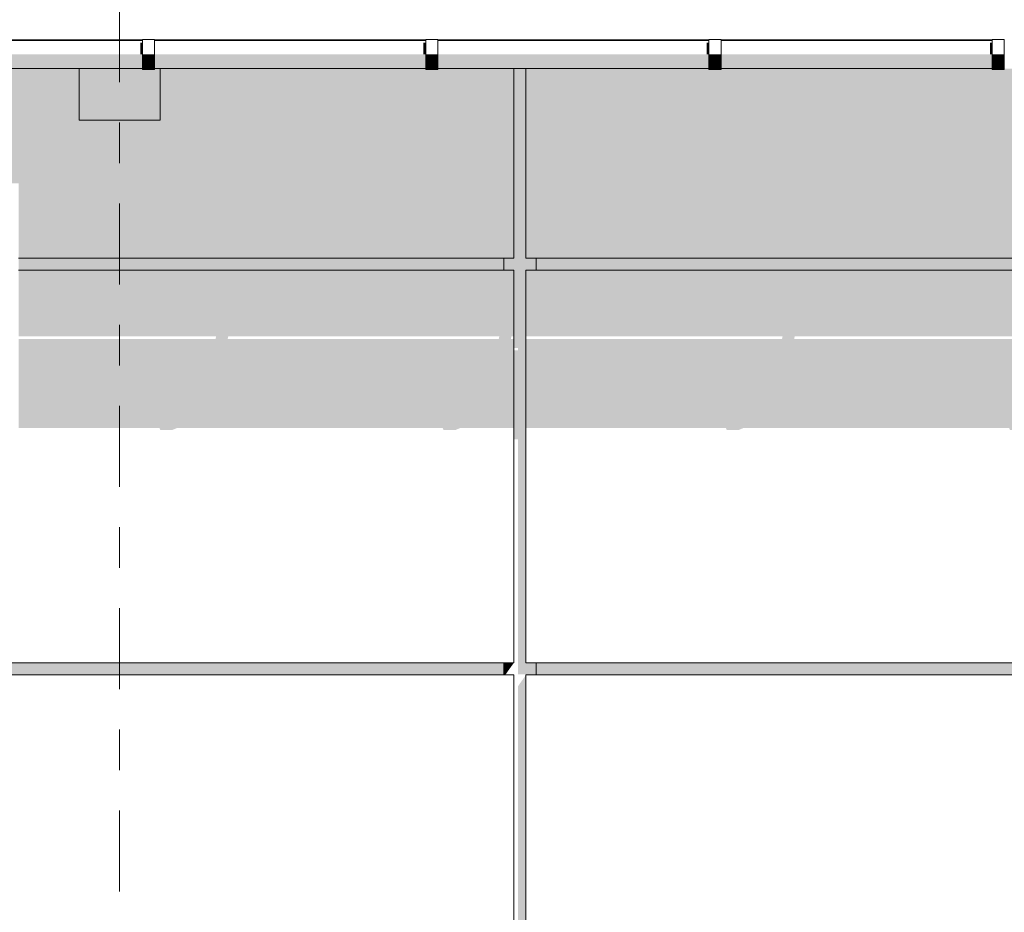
# Model space of a CAD drawing. Header units: metres. Extents: x -111 to -1, y -8 to 26.
# Tile 48 of 209: x -43 to -40.56, y 3.75 to 5.95. Entities that reach past the tile are written whole.
import ezdxf
from ezdxf.enums import TextEntityAlignment as Align

# ---------------------------------------------------------------- set-up
doc = ezdxf.new("R2010")
doc.units = ezdxf.units.M
doc.header["$MEASUREMENT"] = 0
doc.linetypes.add('Raster', pattern=[0.4, 0.2, -0.1, 0, -0.1])
for name, color, linetype in [('20 Träger', 7, 'Continuous'), ('30 Dachaufbau', 7, 'Continuous'), ('30 Dachentwässerung', 7, 'Continuous'), ('50 Sanitäreinrichtung', 7, 'Continuous'), ('90 Achsraster', 7, 'Continuous'), ('94 Genehmigungsplanung Bemaßung', 7, 'Continuous')]:
    doc.layers.add(name, color=color, linetype=linetype)
doc.styles.add('ERSTELLTER_STIL_1', font='arial.ttf')
doc.styles.add('ERSTELLTER_STIL_2', font='arial.ttf')
doc.dimstyles.new('ERSTELLTER_STIL__1', dxfattribs={"dimtxt": 0.25, "dimasz": 0.19, "dimexe": 0.18, "dimexo": 0.1, "dimgap": 0, "dimtad": 1, "dimtih": 1, "dimtoh": 1, "dimzin": 0, "dimdsep": 46, "dimtxsty": 'ERSTELLTER_STIL_2', "dimblk": 'ARROWHEAD_6', "dimblk1": 'ARROWHEAD_6', "dimblk2": 'ARROWHEAD_6', "dimcen": 0.09, "dimclrd": 7, "dimclre": 7, "dimclrt": 7, "dimazin": 0, "dimtfac": 1, "dimtdec": 4, "dimtmove": 0, "dimatfit": 3, "dimfxl": 1, "dimtolj": 1, "dimtzin": 0, "dimarcsym": 0})

# ---------------------------------------------------------------- blocks, each defined once
blk = doc.blocks.new('*D120', base_point=(-27236.1321, 0))
at = {"layer": '94 Genehmigungsplanung Bemaßung', "color": 7, "linetype": 'Continuous', "lineweight": 13}
for p, q in [((-58.1625, 9.3843), (-58.1625, 9.7593)), ((-17.3411, 9.3843), (-17.3411, 9.7593)), ((-58.0625, 9.6718), (-58.2625, 9.4718)), ((-17.2411, 9.6718), (-17.4411, 9.4718)), ((-58.3125, 9.5718), (-58.1625, 9.5718)), ((-58.1625, 9.5718), (-17.3411, 9.5718))]:
    blk.add_line(p, q, dxfattribs=at)
at = {"layer": '94 Genehmigungsplanung Bemaßung', "color": 7, "lineweight": 13, "insert": (-38.1808, 9.6218), "char_height": 0.25, "attachment_point": 7, "style": 'ERSTELLTER_STIL_2'}
blk.add_mtext('\\A1;{\\pql;\\fArial|b0|i0|c0|p0;\\W1.000000;40,82}', dxfattribs=at)
blk = doc.blocks.new('ARROWHEAD_6')
at = {"color": 0, "linetype": 'Continuous', "lineweight": 0}
for p, q in [((-0.5, -0.5), (0.5, 0.5)), ((0, 0), (-1, 0))]:
    blk.add_line(p, q, dxfattribs=at)
blk = doc.blocks.new('Standard-Rastermarker[17]_1', base_point=(-42.7515, 10))
at = {"layer": '90 Achsraster', "color": 14, "linetype": 'Raster', "lineweight": 18, "true_color": 0xa80000}
blk.add_line((-42.7515, 9), (-42.7515, -1), dxfattribs=at)
at = {"layer": '90 Achsraster', "color": 14, "lineweight": 18, "true_color": 0xa80000, "style": 'ERSTELLTER_STIL_1'}
for tag, p in [('AC_MarkerText_1_0', (-42.7515, 10.5)), ('AC_MarkerText_1_1', (-42.7515, -2.2))]:
    blk.add_attdef(tag, text='', height=0.3, rotation=360, dxfattribs=at).set_placement(p, align=Align.TOP_CENTER)

msp = doc.modelspace()

# ---------------------------------------------------------------- hatches: boundary and pattern name
at = {"layer": '20 Träger', "linetype": 'Continuous', "lineweight": 0, "true_color": 0x000000}
for points in [[(-42.8511, 5.9044), (-42.8511, 5.9034), (-42.695, 5.9034), (-42.695, 5.9044)], [(-42.665, 5.9044), (-42.665, 5.9034), (-42.6511, 5.9034), (-42.6511, 5.9044)], [(-42.8511, 5.7062), (-42.6511, 5.7062), (-42.6511, 5.8334), (-42.665, 5.8334), (-42.665, 5.8314), (-42.695, 5.8314), (-42.695, 5.8334), (-42.8511, 5.8334)]]:
    msp.add_hatch(color=18, dxfattribs=at).paths.add_polyline_path(points)
at = {"layer": '30 Dachentwässerung', "linetype": 'Continuous', "lineweight": 0, "true_color": 0x000000}
for points in [[(-42.7005, 5.8975), (-42.7005, 5.8684), (-42.695, 5.8684), (-42.695, 5.8975)], [(-42.0005, 5.8975), (-42.0005, 5.8684), (-41.995, 5.8684), (-41.995, 5.8975)], [(-41.3005, 5.8975), (-41.3005, 5.8684), (-41.295, 5.8684), (-41.295, 5.8975)], [(-40.6005, 5.8975), (-40.6005, 5.8684), (-40.595, 5.8684), (-40.595, 5.8975)], [(-43.365, 5.8684), (-43.365, 5.8428), (-42.695, 5.8428), (-42.695, 5.8684)], [(-42.665, 5.8413), (-42.665, 5.8684), (-42.695, 5.8684), (-42.695, 5.8413)], [(-42.665, 5.8428), (-41.995, 5.8428), (-41.995, 5.8684), (-42.665, 5.8684)], [(-41.965, 5.8413), (-41.965, 5.8684), (-41.995, 5.8684), (-41.995, 5.8413)], [(-41.965, 5.8684), (-41.965, 5.8428), (-41.295, 5.8428), (-41.295, 5.8684)], [(-41.265, 5.8413), (-41.265, 5.8684), (-41.295, 5.8684), (-41.295, 5.8413)], [(-40.595, 5.8684), (-41.265, 5.8684), (-41.265, 5.8428), (-40.595, 5.8428)], [(-40.565, 5.8413), (-40.565, 5.8684), (-40.595, 5.8684), (-40.595, 5.8413)], [(-42.695, 5.8428), (-43.365, 5.8428), (-43.365, 5.8334), (-42.695, 5.8334)], [(-42.665, 5.8314), (-42.665, 5.8413), (-42.695, 5.8413), (-42.695, 5.8314)], [(-42.665, 5.8334), (-41.995, 5.8334), (-41.995, 5.8428), (-42.665, 5.8428)], [(-41.965, 5.8314), (-41.965, 5.8413), (-41.995, 5.8413), (-41.995, 5.8314)], [(-41.295, 5.8428), (-41.965, 5.8428), (-41.965, 5.8334), (-41.295, 5.8334)], [(-41.265, 5.8314), (-41.265, 5.8413), (-41.295, 5.8413), (-41.295, 5.8314)], [(-41.265, 5.8428), (-41.265, 5.8334), (-40.595, 5.8334), (-40.595, 5.8428)], [(-40.565, 5.8314), (-40.565, 5.8413), (-40.595, 5.8413), (-40.595, 5.8314)]]:
    msp.add_hatch(color=18, dxfattribs=at).paths.add_polyline_path(points)
at = {"layer": '50 Sanitäreinrichtung', "linetype": 'Continuous', "lineweight": 0, "true_color": 0x000000}
for points in [[(-43.365, 5.9034), (-42.8511, 5.9034), (-42.8511, 5.9044), (-43.365, 5.9044)], [(-42.6511, 5.9034), (-41.995, 5.9034), (-41.995, 5.9044), (-42.6511, 5.9044)], [(-41.965, 5.9044), (-41.965, 5.9034), (-41.7772, 5.9034), (-41.7772, 5.9044)], [(-41.7772, 5.9044), (-41.7772, 5.9034), (-41.7472, 5.9034), (-41.7472, 5.9044)], [(-41.295, 5.9044), (-41.7472, 5.9044), (-41.7472, 5.9034), (-41.295, 5.9034)], [(-40.595, 5.9044), (-41.265, 5.9044), (-41.265, 5.9034), (-40.595, 5.9034)], [(-43.7472, 5.8334), (-43.7472, 5.55), (-43.0011, 5.55), (-43.0011, 5.365), (-41.7772, 5.365), (-41.7772, 5.8334), (-41.965, 5.8334), (-41.965, 5.8314), (-41.995, 5.8314), (-41.995, 5.8334), (-42.6511, 5.8334), (-42.6511, 5.7062), (-42.8511, 5.7062), (-42.8511, 5.8334), (-43.365, 5.8334), (-43.365, 5.8314), (-43.395, 5.8314), (-43.395, 5.8334)], [(-41.8022, 5.335), (-41.7772, 5.335), (-41.7772, 5.1433), (-41.7672, 5.1433), (-41.7672, 5.137), (-41.7772, 5.137), (-41.7772, 4.9173), (-41.7672, 4.9173), (-41.7672, 4.3367), (-41.7222, 4.3367), (-41.7222, 4.365), (-41.7472, 4.365), (-41.7472, 5.335), (-41.7222, 5.335), (-41.7222, 5.365), (-41.7472, 5.365), (-41.7472, 5.8334), (-41.7772, 5.8334), (-41.7772, 5.365), (-41.8022, 5.365)], [(-41.295, 5.8334), (-41.7472, 5.8334), (-41.7472, 5.365), (-39.7772, 5.365), (-39.7772, 5.8334), (-39.865, 5.8334), (-39.865, 5.8314), (-39.895, 5.8314), (-39.895, 5.8334), (-40.565, 5.8334), (-40.565, 5.8314), (-40.595, 5.8314), (-40.595, 5.8334), (-41.265, 5.8334), (-41.265, 5.8314), (-41.295, 5.8314)], [(-41.8022, 5.365), (-43.0011, 5.365), (-43.0011, 5.335), (-41.8022, 5.335)], [(-41.7222, 5.365), (-41.7222, 5.335), (-39.8022, 5.335), (-39.8022, 5.365)], [(-43.7222, 4.335), (-41.8022, 4.335), (-41.8022, 4.365), (-43.7222, 4.365)], [(-41.8022, 4.3367), (-41.7972, 4.3367), (-41.7772, 4.365), (-41.8022, 4.365)], [(-41.7222, 4.365), (-41.7222, 4.335), (-39.8022, 4.335), (-39.8022, 4.365)], [(-41.7472, 4.335), (-41.7672, 4.3067), (-41.7672, 3.35), (-41.7222, 3.35), (-41.7222, 3.365), (-41.7472, 3.365)]]:
    msp.add_hatch(color=18, dxfattribs=at).paths.add_polyline_path(points)
h = msp.add_hatch(color=18, dxfattribs=at)
h.paths.add_polyline_path([(-43.0011, 4.9455), (-42.6531, 4.9455), (-42.651, 4.9406), (-42.621, 4.9406), (-42.6091, 4.9455), (-41.9531, 4.9455), (-41.951, 4.9406), (-41.921, 4.9406), (-41.9091, 4.9455), (-41.7772, 4.9455), (-41.7772, 5.1653), (-41.7844, 5.1653), (-41.7831, 5.1716), (-41.7772, 5.1716), (-41.7772, 5.335), (-43.0011, 5.335), (-43.0011, 5.1716), (-42.5131, 5.1716), (-42.5144, 5.1653), (-43.0011, 5.1653)])
h.paths.add_polyline_path([(-42.4844, 5.1653), (-42.4831, 5.1716), (-41.8131, 5.1716), (-41.8144, 5.1653)], flags=0)
h = msp.add_hatch(color=18, dxfattribs=at)
h.paths.add_polyline_path([(-39.7772, 5.335), (-41.7472, 5.335), (-41.7472, 5.1716), (-41.1131, 5.1716), (-41.1144, 5.1653), (-41.7472, 5.1653), (-41.7472, 4.9455), (-41.2531, 4.9455), (-41.251, 4.9406), (-41.221, 4.9406), (-41.2091, 4.9455), (-40.5531, 4.9455), (-40.551, 4.9406), (-40.521, 4.9406), (-40.5091, 4.9455), (-39.8531, 4.9455), (-39.851, 4.9406), (-39.821, 4.9406), (-39.8091, 4.9455), (-39.7772, 4.9455), (-39.7772, 5.1653), (-40.3844, 5.1653), (-40.3831, 5.1716), (-39.7772, 5.1716)])
h.paths.add_polyline_path([(-40.4144, 5.1653), (-41.0844, 5.1653), (-41.0831, 5.1716), (-40.4131, 5.1716)], flags=0)

# ---------------------------------------------------------------- linework, layer by layer
at = {"layer": '20 Träger', "color": 7, "linetype": 'Continuous', "lineweight": 18}
for p, q in [((-42.8511, 5.9044), (-42.8511, 5.9034)), ((-42.6511, 5.9044), (-42.6511, 5.9034)), ((-42.8511, 5.8334), (-42.8511, 5.7062)), ((-42.6511, 5.8334), (-42.6511, 5.7062)), ((-42.8511, 5.7062), (-42.6511, 5.7062))]:
    msp.add_line(p, q, dxfattribs=at)
at = {"layer": '30 Dachaufbau', "color": 7, "linetype": 'Continuous', "lineweight": 13}
for p, q in [((-42.695, 5.9044), (-43.365, 5.9044)), ((-41.995, 5.9044), (-42.665, 5.9044)), ((-41.295, 5.9044), (-41.965, 5.9044)), ((-40.595, 5.9044), (-41.265, 5.9044))]:
    msp.add_line(p, q, dxfattribs=at)
at = {"layer": '30 Dachentwässerung', "color": 7, "linetype": 'Continuous', "lineweight": 13}
for p, q in [((-43.365, 5.9034), (-42.695, 5.9034)), ((-42.695, 5.8684), (-42.695, 5.9054)), ((-42.665, 5.9054), (-42.695, 5.9054)), ((-42.665, 5.8684), (-42.665, 5.9054)), ((-42.665, 5.9034), (-41.995, 5.9034)), ((-41.995, 5.8684), (-41.995, 5.9054)), ((-41.965, 5.9054), (-41.995, 5.9054)), ((-41.965, 5.8684), (-41.965, 5.9054)), ((-41.965, 5.9034), (-41.295, 5.9034)), ((-41.295, 5.8684), (-41.295, 5.9054)), ((-41.265, 5.9054), (-41.295, 5.9054)), ((-41.265, 5.8684), (-41.265, 5.9054)), ((-41.265, 5.9034), (-40.595, 5.9034)), ((-40.595, 5.8684), (-40.595, 5.9054)), ((-40.565, 5.9054), (-40.595, 5.9054)), ((-40.565, 5.8684), (-40.565, 5.9054)), ((-42.695, 5.8413), (-42.695, 5.8684)), ((-42.665, 5.8413), (-42.665, 5.8684)), ((-41.995, 5.8413), (-41.995, 5.8684)), ((-41.965, 5.8413), (-41.965, 5.8684)), ((-41.295, 5.8413), (-41.295, 5.8684)), ((-41.265, 5.8413), (-41.265, 5.8684)), ((-40.595, 5.8413), (-40.595, 5.8684)), ((-40.565, 5.8413), (-40.565, 5.8684)), ((-42.695, 5.8314), (-42.695, 5.8413)), ((-42.665, 5.8314), (-42.665, 5.8413)), ((-41.995, 5.8314), (-41.995, 5.8413)), ((-41.965, 5.8314), (-41.965, 5.8413)), ((-41.295, 5.8314), (-41.295, 5.8413)), ((-41.265, 5.8314), (-41.265, 5.8413)), ((-40.595, 5.8314), (-40.595, 5.8413)), ((-40.565, 5.8314), (-40.565, 5.8413)), ((-43.365, 5.8334), (-42.695, 5.8334)), ((-42.665, 5.8314), (-42.695, 5.8314)), ((-42.665, 5.8334), (-41.995, 5.8334)), ((-41.965, 5.8314), (-41.995, 5.8314)), ((-41.965, 5.8334), (-41.295, 5.8334)), ((-41.265, 5.8314), (-41.295, 5.8314)), ((-41.265, 5.8334), (-40.595, 5.8334)), ((-40.565, 5.8314), (-40.595, 5.8314))]:
    msp.add_line(p, q, dxfattribs=at)
at = {"layer": '50 Sanitäreinrichtung', "color": 251, "linetype": 'Continuous', "lineweight": 18, "true_color": 0x5f5f5f}
for p, q in [((-41.7772, 5.9034), (-41.7772, 5.9044)), ((-41.7472, 5.9034), (-41.7472, 5.9044)), ((-41.7772, 5.365), (-41.7772, 5.8334)), ((-41.7472, 5.365), (-41.7472, 5.8334)), ((-43.0011, 5.365), (-41.7772, 5.365)), ((-41.8022, 5.365), (-41.8022, 5.335)), ((-41.7472, 5.365), (-39.7772, 5.365)), ((-41.7222, 5.335), (-41.7222, 5.365)), ((-43.0011, 5.335), (-41.7772, 5.335)), ((-41.7772, 4.365), (-41.7772, 5.335)), ((-41.7472, 4.365), (-41.7472, 5.335)), ((-41.7472, 5.335), (-39.7772, 5.335)), ((-43.7472, 4.365), (-41.7772, 4.365)), ((-41.8022, 4.335), (-41.8022, 4.365)), ((-41.7472, 4.365), (-39.7772, 4.365)), ((-41.7222, 4.335), (-41.7222, 4.365)), ((-43.7472, 4.335), (-41.7772, 4.335)), ((-41.7772, 3.365), (-41.7772, 4.335)), ((-41.7472, 3.365), (-41.7472, 4.335)), ((-41.7472, 4.335), (-39.7772, 4.335))]:
    msp.add_line(p, q, dxfattribs=at)

# ---------------------------------------------------------------- block references
at = {"layer": '90 Achsraster', "color": 7, "linetype": 'Continuous', "lineweight": 18}
msp.add_blockref('Standard-Rastermarker[17]_1', (-42.7515, 10), dxfattribs=at)

# ---------------------------------------------------------------- dimensions: what is measured, and where the dimension line sits
at = {"layer": '94 Genehmigungsplanung Bemaßung', "color": 7, "linetype": 'Continuous', "lineweight": 13}
dim = msp.add_linear_dim(base=(-17.3411, 9.5718), p1=(-58.1625, 3.35), p2=(-17.3411, -0.4), dimstyle='ERSTELLTER_STIL__1', dxfattribs=at)
dim.commit()
dim.dimension.update_dxf_attribs({"geometry": '*D120', "text_midpoint": (-37.762, 9.7468), "dimtype": 160})

doc.saveas('drawing.dxf')
